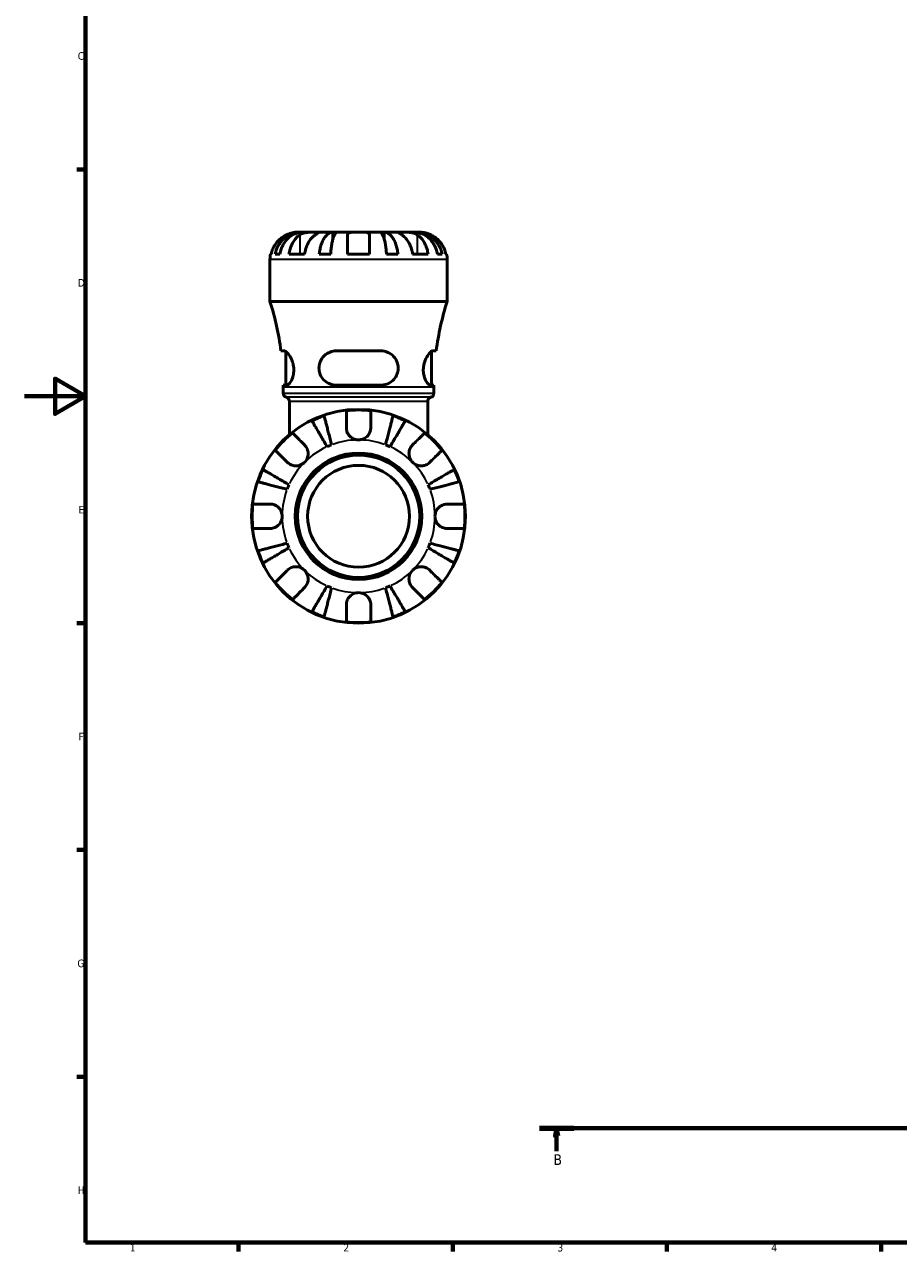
# Model space of a CAD drawing. Header units: millimetres. Extents: x 0 to 902, y 0 to 826.
# Tile 1 of 10: x 0 to 286, y 17 to 419. Entities that reach past the tile are written whole.
import ezdxf

# ---------------------------------------------------------------- set-up
doc = ezdxf.new("R2010")
doc.units = ezdxf.units.MM
doc.linetypes.add('CHAIN', pattern=[0.7087, 0.4724, -0.0591, 0.1181, -0.0591])
for name, color, linetype, lineweight in [('Border (ISO)', 7, 'Continuous', 70), ('Section Line (ISO)', 7, 'CHAIN', 70), ('Visible (ISO)', 7, 'Continuous', 50), ('Visible Narrow (ISO)', 7, 'Continuous', 35)]:
    doc.layers.add(name, color=color, linetype=linetype, lineweight=lineweight)
doc.styles.add('Label Text (ISO)', font='tahoma.ttf')
doc.styles.add('Note Text (ISO)', font='tahoma.ttf')

# ---------------------------------------------------------------- blocks, each defined once
blk = doc.blocks.new('Borders Default Border')
at = {"layer": 'Border (ISO)'}
for p, q in [((20, 371.25), (17.1, 371.25)), ((20, 222.75), (17.1, 222.75)), ((20, 148.5), (17.1, 148.5)), ((20, 74.25), (17.1, 74.25)), ((70.08, 20), (70.08, 17.1)), ((140.17, 20), (140.17, 17.1)), ((210.25, 20), (210.25, 17.1)), ((280.33, 20), (280.33, 17.1))]:
    blk.add_line(p, q, dxfattribs=at)
at = {"layer": 'Border (ISO)', "flags": 128}
for points in [[(20, 20), (20, 574), (821, 574), (821, 20), (20, 20)], [(0, 297), (20, 297), (10, 302.77), (10, 291.23), (20, 297)]]:
    blk.add_lwpolyline(points, dxfattribs=at)
at = {"layer": 'Border (ISO)', "color": 232, "true_color": 0xca0064, "char_height": 2.5, "attachment_point": 7, "style": 'Note Text (ISO)'}
for s, insert in [('C', (17.43, 407.08)), ('D', (17.43, 332.88)), ('E', (17.64, 258.63)), ('F', (17.7, 184.38)), ('G', (17.31, 110.08)), ('H', (17.44, 35.88)), ('1', (34.48, 17.1)), ('2', (104.37, 17.1)), ('3', (174.43, 17.05)), ('4', (244.42, 17.1))]:
    blk.add_mtext(s, dxfattribs=dict(at, insert=insert))
blk = doc.blocks.new('2dTransSection0')
at = {"layer": 'Section Line (ISO)', "linetype": 'CHAIN'}
blk.add_line((168.6, 57.4), (682.2, 57.4), dxfattribs=at)
at = {"layer": 'Section Line (ISO)', "linetype": 'Continuous', "lineweight": 140}
for p, q in [((168.6, 57.4), (179.75, 57.4)), ((671.05, 57.4), (682.2, 57.4))]:
    blk.add_line(p, q, dxfattribs=at)
at = {"layer": 'Section Line (ISO)', "linetype": 'Continuous'}
for p, q in [((174.17, 57.4), (173.67, 54.9)), ((174.17, 54.9), (174.17, 57.4)), ((174.67, 54.9), (174.17, 57.4)), ((676.63, 57.4), (676.13, 54.9)), ((676.63, 54.9), (676.63, 57.4)), ((677.13, 54.9), (676.63, 57.4)), ((173.67, 54.9), (174.67, 54.9)), ((174.17, 49.91), (174.17, 54.9)), ((676.13, 54.9), (677.13, 54.9)), ((676.63, 49.91), (676.63, 54.9))]:
    blk.add_line(p, q, dxfattribs=at)
at = {"layer": 'Section Line (ISO)', "linetype": 'Continuous', "flags": 128}
for points in [[(174.67, 54.9), (174.17, 57.4), (173.67, 54.9), (174.67, 54.9)], [(677.13, 54.9), (676.63, 57.4), (676.13, 54.9), (677.13, 54.9)]]:
    blk.add_lwpolyline(points, dxfattribs=at)
at = {"layer": 'Section Line (ISO)'}
for points in [[(174.67, 54.9), (174.17, 57.4), (173.67, 54.9), (174.67, 54.9)], [(677.13, 54.9), (676.63, 57.4), (676.13, 54.9), (677.13, 54.9)]]:
    blk.add_solid(points, dxfattribs=at)
at = {"layer": 'Section Line (ISO)', "char_height": 3.5, "attachment_point": 7, "style": 'Label Text (ISO)'}
for insert in [(173.1, 45.4), (675.56, 45.4)]:
    blk.add_mtext('B', dxfattribs=dict(at, insert=insert))

msp = doc.modelspace()

# ---------------------------------------------------------------- linework, layer by layer
at = {"layer": 'Visible (ISO)'}
for p, q in [((90.562, 350.719), (89.331, 350.719)), ((90.562, 350.719), (90.562, 350.691)), ((91.174, 350.719), (90.562, 350.719)), ((95.189, 350.719), (91.174, 350.719)), ((100.944, 350.719), (95.189, 350.719)), ((100.944, 350.719), (100.944, 348.531)), ((102.422, 350.719), (100.944, 350.719)), ((109.331, 350.719), (102.422, 350.719)), ((116.239, 350.719), (109.331, 350.719)), ((117.717, 350.719), (116.239, 350.719)), ((123.473, 350.719), (117.717, 350.719)), ((117.717, 350.719), (117.717, 348.531)), ((127.487, 350.719), (123.473, 350.719)), ((128.1, 350.719), (127.487, 350.719)), ((129.331, 350.719), (128.1, 350.719)), ((128.1, 350.719), (128.1, 350.691)), ((80.331, 328.039), (80.331, 341.719)), ((80.513, 343.519), (80.738, 343.519)), ((81.995, 343.519), (83.55, 343.519)), ((86.567, 343.519), (91.658, 343.519)), ((96.453, 343.519), (100.207, 343.519)), ((105.731, 343.519), (112.931, 343.519)), ((118.455, 343.519), (122.208, 343.519)), ((127.003, 343.519), (132.094, 343.519)), ((135.112, 343.519), (136.666, 343.519)), ((137.923, 343.519), (138.149, 343.519)), ((138.331, 328.039), (138.331, 341.719)), ((138.331, 328.039), (80.331, 328.039)), ((85.006, 311.839), (83.917, 311.839)), ((85.481, 300.639), (85.481, 311.672)), ((116.691, 311.839), (101.971, 311.839)), ((133.181, 300.639), (133.181, 311.672)), ((134.744, 311.839), (133.655, 311.839)), ((84.678, 300.639), (85.803, 300.639)), ((84.681, 298.011), (84.681, 299.959)), ((101.971, 300.639), (116.691, 300.639)), ((132.859, 300.639), (133.983, 300.639)), ((133.981, 298.011), (133.981, 299.959)), ((86.711, 284.427), (86.711, 295.319)), ((131.951, 284.427), (131.951, 295.319))]:
    msp.add_line(p, q, dxfattribs=at)
for radius in [35, 20.7, 20, 16.667]:
    msp.add_circle((109.331, 257.719), radius, dxfattribs=at)
for centre, radius, start, end in [((89.331, 341.719), 9, 168.46304, 180), ((129.331, 341.719), 9, 0, 11.53696), ((-8.125, 299.959), 92.806, 7.35458, 17.6119), ((226.786, 299.959), 92.806, 162.3881, 172.64542), ((-8.125, 299.959), 92.806, 0, 0.41982), ((86.081, 298.011), 1.4, 180, 254.03799), ((132.581, 298.011), 1.4, 285.96201, 0), ((226.786, 299.959), 92.806, 179.58018, 180), ((85.311, 295.319), 1.4, 0, 74.03799), ((133.351, 295.319), 1.4, 105.96201, 180), ((109.331, 257.719), 34.798, 108.92587, 116.07413), ((109.331, 257.719), 34.798, 83.3993, 96.6007), ((109.331, 257.719), 34.798, 63.92587, 71.07413), ((109.331, 257.719), 34.798, 128.3993, 141.6007), ((109.331, 257.719), 25, 110.66622, 114.33378), ((109.331, 257.719), 25, 65.66622, 69.33378), ((109.331, 257.719), 34.798, 38.3993, 51.6007), ((109.331, 257.719), 34.798, 153.92587, 161.07413), ((109.331, 257.719), 34.798, 18.92587, 26.07413), ((109.331, 257.719), 25, 155.66622, 159.33378), ((109.331, 257.719), 25, 20.66622, 24.33378), ((109.331, 257.719), 34.798, 173.3993, 186.6007), ((109.331, 257.719), 34.798, 353.3993, 6.6007), ((109.331, 257.719), 34.798, 198.92587, 206.07413), ((109.331, 257.719), 25, 200.66622, 204.33378), ((109.331, 257.719), 25, 335.66622, 339.33378), ((109.331, 257.719), 34.798, 333.92587, 341.07413), ((109.331, 257.719), 34.798, 218.3993, 231.6007), ((109.331, 257.719), 25, 245.66622, 249.33378), ((109.331, 257.719), 25, 290.66622, 294.33378), ((109.331, 257.719), 34.798, 308.3993, 321.6007), ((109.331, 257.719), 34.798, 243.92587, 251.07413), ((109.331, 257.719), 34.798, 288.92587, 296.07413), ((109.331, 257.719), 34.798, 263.3993, 276.6007)]:
    msp.add_arc(centre, radius, start, end, dxfattribs=at)
for points, knots in [([(85.731, 349.843), (85.343, 349.66), (84.95, 349.44), (84.068, 348.855), (83.596, 348.463), (82.805, 347.676), (82.414, 347.21), (81.738, 346.203), (81.454, 345.664), (81.034, 344.654), (80.856, 344.093), (80.738, 343.519)], [4.4278842, 4.4278842, 4.4278842, 4.4278842, 4.55124655, 4.55124655, 4.71913307, 4.71913307, 4.88586974, 4.88586974, 5.0526064, 5.0526064, 5.21400483, 5.21400483, 5.21400483, 5.21400483]), ([(81.995, 343.519), (82.109, 344.096), (82.282, 344.66), (82.688, 345.672), (82.962, 346.212), (83.614, 347.218), (83.993, 347.686), (84.754, 348.472), (85.209, 348.862), (86.186, 349.536), (86.71, 349.819), (87.708, 350.245), (88.274, 350.427), (89.431, 350.664), (90.021, 350.719), (90.562, 350.719)], [0.1707455, 0.1707455, 0.1707455, 0.1707455, 0.332894, 0.332894, 0.4995417, 0.4995417, 0.6661895, 0.6661895, 0.8331849, 0.8331849, 1.0001802, 1.0001802, 1.1677267, 1.1677267, 1.3352731, 1.3352731, 1.3352731, 1.3352731]), ([(91.174, 350.719), (90.693, 350.719), (90.167, 350.664), (89.138, 350.427), (88.634, 350.245), (87.746, 349.819), (87.28, 349.536), (86.41, 348.862), (86.006, 348.472), (85.328, 347.686), (84.991, 347.218), (84.411, 346.212), (84.167, 345.672), (83.805, 344.66), (83.652, 344.096), (83.55, 343.519)], [4.0119853, 4.0119853, 4.0119853, 4.0119853, 4.1795318, 4.1795318, 4.3470783, 4.3470783, 4.5140736, 4.5140736, 4.6810689, 4.6810689, 4.8477167, 4.8477167, 5.0143645, 5.0143645, 5.176513, 5.176513, 5.176513, 5.176513]), ([(89.331, 350.719), (89.331, 350.719), (89.298, 350.719), (89.163, 350.717), (89.056, 350.714), (88.698, 350.692), (88.405, 350.664), (87.81, 350.557), (87.543, 350.497), (87.05, 350.358), (86.835, 350.289), (86.391, 350.13), (86.166, 350.039), (85.871, 349.908), (85.801, 349.876), (85.731, 349.843)], [-2.49913258, -2.49913258, -2.49913258, -2.49913258, -2.41505436, -2.41505436, -2.32384732, -2.32384732, -2.1841143, -2.1841143, -2.08674766, -2.08674766, -2.01440674, -2.01440674, -1.93994266, -1.93994266, -1.91637503, -1.91637503, -1.91637503, -1.91637503]), ([(86.567, 343.519), (86.651, 344.093), (86.776, 344.654), (87.073, 345.664), (87.274, 346.203), (87.752, 347.21), (88.029, 347.676), (88.588, 348.463), (88.922, 348.855), (89.546, 349.44), (89.823, 349.66), (90.097, 349.843)], [0.17075309, 0.17075309, 0.17075309, 0.17075309, 0.33215152, 0.33215152, 0.49888818, 0.49888818, 0.66562485, 0.66562485, 0.83351137, 0.83351137, 0.95687373, 0.95687373, 0.95687373, 0.95687373]), ([(90.097, 349.843), (90.186, 349.902), (90.28, 349.958), (90.558, 350.109), (90.752, 350.196), (91.179, 350.352), (91.411, 350.42), (91.991, 350.553), (92.344, 350.607), (93.15, 350.689), (93.595, 350.706), (94.452, 350.721), (94.852, 350.719), (95.189, 350.719)], [-0.58004807, -0.58004807, -0.58004807, -0.58004807, -0.5384523, -0.5384523, -0.46383793, -0.46383793, -0.3862639, -0.3862639, -0.27840269, -0.27840269, -0.14277912, -0.14277912, 0, 0, 0, 0]), ([(95.189, 349.843), (94.914, 349.66), (94.637, 349.44), (94.013, 348.855), (93.679, 348.463), (93.12, 347.676), (92.843, 347.21), (92.365, 346.203), (92.165, 345.664), (91.868, 344.654), (91.742, 344.093), (91.658, 343.519)], [4.42788405, 4.42788405, 4.42788405, 4.42788405, 4.5512464, 4.5512464, 4.71913293, 4.71913293, 4.88586959, 4.88586959, 5.05260626, 5.05260626, 5.21400469, 5.21400469, 5.21400469, 5.21400469]), ([(95.189, 350.719), (95.372, 350.719), (95.535, 350.719), (95.824, 350.717), (95.946, 350.716), (96.167, 350.7), (96.236, 350.682), (96.248, 350.606), (96.198, 350.551), (96.027, 350.413), (95.932, 350.346), (95.705, 350.188), (95.574, 350.1), (95.352, 349.952), (95.272, 349.898), (95.189, 349.843)], [0, 0, 0, 0, 0.07774953, 0.07774953, 0.16081914, 0.16081914, 0.27783798, 0.27783798, 0.3882896, 0.3882896, 0.46542959, 0.46542959, 0.54035429, 0.54035429, 0.57953204, 0.57953204, 0.57953204, 0.57953204]), ([(96.453, 343.519), (96.513, 344.096), (96.603, 344.66), (96.816, 345.672), (96.96, 346.212), (97.302, 347.218), (97.5, 347.686), (97.9, 348.472), (98.138, 348.862), (98.65, 349.536), (98.925, 349.819), (99.448, 350.245), (99.745, 350.427), (100.351, 350.664), (100.661, 350.719), (100.944, 350.719)], [0.1707455, 0.1707455, 0.1707455, 0.1707455, 0.332894, 0.332894, 0.4995417, 0.4995417, 0.6661895, 0.6661895, 0.8331849, 0.8331849, 1.0001802, 1.0001802, 1.1677267, 1.1677267, 1.3352731, 1.3352731, 1.3352731, 1.3352731]), ([(102.422, 350.719), (102.282, 350.719), (102.13, 350.664), (101.831, 350.427), (101.684, 350.245), (101.426, 349.819), (101.291, 349.536), (101.038, 348.862), (100.92, 348.472), (100.723, 347.686), (100.626, 347.218), (100.457, 346.212), (100.386, 345.672), (100.281, 344.66), (100.236, 344.096), (100.207, 343.519)], [4.0119856, 4.0119856, 4.0119856, 4.0119856, 4.1795321, 4.1795321, 4.3470786, 4.3470786, 4.5140739, 4.5140739, 4.6810692, 4.6810692, 4.847717, 4.847717, 5.0143648, 5.0143648, 5.1765133, 5.1765133, 5.1765133, 5.1765133]), ([(105.731, 349.843), (105.731, 349.91), (105.739, 349.974), (105.783, 350.124), (105.828, 350.205), (105.966, 350.353), (106.061, 350.419), (106.352, 350.553), (106.57, 350.607), (107.152, 350.689), (107.53, 350.706), (108.385, 350.721), (108.855, 350.719), (109.331, 350.719)], [-0.57647647, -0.57647647, -0.57647647, -0.57647647, -0.52968676, -0.52968676, -0.46054026, -0.46054026, -0.38562403, -0.38562403, -0.27730827, -0.27730827, -0.14258086, -0.14258086, 0, 0, 0, 0]), ([(105.731, 343.519), (105.731, 344.093), (105.731, 344.654), (105.731, 345.664), (105.731, 346.203), (105.731, 347.21), (105.731, 347.676), (105.731, 348.463), (105.731, 348.855), (105.731, 349.44), (105.731, 349.66), (105.731, 349.843)], [0.17075309, 0.17075309, 0.17075309, 0.17075309, 0.33215152, 0.33215152, 0.49888818, 0.49888818, 0.66562485, 0.66562485, 0.83351137, 0.83351137, 0.95687373, 0.95687373, 0.95687373, 0.95687373]), ([(109.331, 350.719), (109.611, 350.719), (109.89, 350.719), (110.459, 350.717), (110.744, 350.714), (111.422, 350.692), (111.784, 350.664), (112.287, 350.557), (112.457, 350.497), (112.688, 350.358), (112.765, 350.289), (112.877, 350.13), (112.911, 350.039), (112.929, 349.908), (112.931, 349.876), (112.931, 349.843)], [-2.49913258, -2.49913258, -2.49913258, -2.49913258, -2.41505436, -2.41505436, -2.32384732, -2.32384732, -2.1841143, -2.1841143, -2.08674766, -2.08674766, -2.01440674, -2.01440674, -1.93994266, -1.93994266, -1.91637503, -1.91637503, -1.91637503, -1.91637503]), ([(112.931, 349.843), (112.931, 349.66), (112.931, 349.44), (112.931, 348.855), (112.931, 348.463), (112.931, 347.676), (112.931, 347.21), (112.931, 346.203), (112.931, 345.664), (112.931, 344.654), (112.931, 344.093), (112.931, 343.519)], [4.42788748, 4.42788748, 4.42788748, 4.42788748, 4.55124983, 4.55124983, 4.71913636, 4.71913636, 4.88587302, 4.88587302, 5.05260969, 5.05260969, 5.21400811, 5.21400811, 5.21400811, 5.21400811]), ([(118.455, 343.519), (118.425, 344.096), (118.381, 344.66), (118.275, 345.672), (118.205, 346.212), (118.036, 347.218), (117.938, 347.686), (117.741, 348.472), (117.624, 348.862), (117.371, 349.536), (117.235, 349.819), (116.977, 350.245), (116.831, 350.427), (116.532, 350.664), (116.379, 350.719), (116.239, 350.719)], [0.1707455, 0.1707455, 0.1707455, 0.1707455, 0.332894, 0.332894, 0.4995417, 0.4995417, 0.6661895, 0.6661895, 0.8331849, 0.8331849, 1.0001802, 1.0001802, 1.1677267, 1.1677267, 1.3352731, 1.3352731, 1.3352731, 1.3352731]), ([(117.717, 350.719), (118.001, 350.719), (118.31, 350.664), (118.917, 350.427), (119.214, 350.245), (119.737, 349.819), (120.011, 349.536), (120.524, 348.862), (120.762, 348.472), (121.161, 347.686), (121.359, 347.218), (121.701, 346.212), (121.845, 345.672), (122.058, 344.66), (122.148, 344.096), (122.208, 343.519)], [4.0119853, 4.0119853, 4.0119853, 4.0119853, 4.1795318, 4.1795318, 4.3470783, 4.3470783, 4.5140736, 4.5140736, 4.6810689, 4.6810689, 4.8477167, 4.8477167, 5.0143645, 5.0143645, 5.176513, 5.176513, 5.176513, 5.176513]), ([(123.473, 349.843), (123.384, 349.902), (123.299, 349.958), (123.075, 350.109), (122.946, 350.196), (122.72, 350.352), (122.626, 350.42), (122.461, 350.553), (122.413, 350.607), (122.426, 350.689), (122.517, 350.706), (122.87, 350.721), (123.136, 350.719), (123.473, 350.719)], [-0.58004807, -0.58004807, -0.58004807, -0.58004807, -0.5384523, -0.5384523, -0.46383793, -0.46383793, -0.3862639, -0.3862639, -0.27840269, -0.27840269, -0.14277912, -0.14277912, 0, 0, 0, 0]), ([(123.473, 350.719), (123.656, 350.719), (123.859, 350.719), (124.31, 350.717), (124.559, 350.716), (125.188, 350.7), (125.573, 350.682), (126.327, 350.606), (126.688, 350.551), (127.273, 350.413), (127.502, 350.346), (127.927, 350.188), (128.121, 350.1), (128.392, 349.952), (128.481, 349.898), (128.564, 349.843)], [0, 0, 0, 0, 0.07774953, 0.07774953, 0.16081914, 0.16081914, 0.27783798, 0.27783798, 0.3882896, 0.3882896, 0.46542959, 0.46542959, 0.54035429, 0.54035429, 0.57953204, 0.57953204, 0.57953204, 0.57953204]), ([(127.003, 343.519), (126.919, 344.093), (126.794, 344.654), (126.497, 345.664), (126.296, 346.203), (125.818, 347.21), (125.541, 347.676), (124.982, 348.463), (124.648, 348.855), (124.025, 349.44), (123.747, 349.66), (123.473, 349.843)], [0.17075309, 0.17075309, 0.17075309, 0.17075309, 0.33215152, 0.33215152, 0.49888818, 0.49888818, 0.66562485, 0.66562485, 0.83351137, 0.83351137, 0.95687373, 0.95687373, 0.95687373, 0.95687373]), ([(135.112, 343.519), (135.01, 344.096), (134.857, 344.66), (134.495, 345.672), (134.251, 346.212), (133.67, 347.218), (133.334, 347.686), (132.656, 348.472), (132.252, 348.862), (131.381, 349.536), (130.915, 349.819), (130.027, 350.245), (129.524, 350.427), (128.494, 350.664), (127.969, 350.719), (127.487, 350.719)], [0.1707455, 0.1707455, 0.1707455, 0.1707455, 0.332894, 0.332894, 0.4995417, 0.4995417, 0.6661895, 0.6661895, 0.8331849, 0.8331849, 1.0001802, 1.0001802, 1.1677267, 1.1677267, 1.3352731, 1.3352731, 1.3352731, 1.3352731]), ([(128.1, 350.719), (128.64, 350.719), (129.231, 350.664), (130.388, 350.427), (130.954, 350.245), (131.951, 349.819), (132.475, 349.536), (133.453, 348.862), (133.907, 348.472), (134.669, 347.686), (135.047, 347.218), (135.699, 346.212), (135.973, 345.672), (136.38, 344.66), (136.552, 344.096), (136.666, 343.519)], [4.0119853, 4.0119853, 4.0119853, 4.0119853, 4.1795318, 4.1795318, 4.3470783, 4.3470783, 4.5140736, 4.5140736, 4.6810689, 4.6810689, 4.8477167, 4.8477167, 5.0143645, 5.0143645, 5.176513, 5.176513, 5.176513, 5.176513]), ([(128.564, 349.843), (128.838, 349.66), (129.116, 349.44), (129.739, 348.855), (130.073, 348.463), (130.632, 347.676), (130.909, 347.21), (131.387, 346.203), (131.588, 345.664), (131.885, 344.654), (132.011, 344.093), (132.094, 343.519)], [4.42788405, 4.42788405, 4.42788405, 4.42788405, 4.5512464, 4.5512464, 4.71913293, 4.71913293, 4.88586959, 4.88586959, 5.05260626, 5.05260626, 5.21400469, 5.21400469, 5.21400469, 5.21400469]), ([(132.931, 349.843), (132.662, 349.969), (132.389, 350.084), (131.81, 350.298), (131.511, 350.391), (130.916, 350.545), (130.63, 350.601), (130.05, 350.687), (129.788, 350.705), (129.425, 350.721), (129.331, 350.719), (129.331, 350.719)], [-0.58010577, -0.58010577, -0.58010577, -0.58010577, -0.49097123, -0.49097123, -0.39110552, -0.39110552, -0.28318425, -0.28318425, -0.14288781, -0.14288781, 0, 0, 0, 0]), ([(137.923, 343.519), (137.805, 344.093), (137.627, 344.654), (137.207, 345.664), (136.923, 346.203), (136.248, 347.21), (135.856, 347.676), (135.065, 348.463), (134.593, 348.855), (133.711, 349.44), (133.318, 349.66), (132.931, 349.843)], [0.17075309, 0.17075309, 0.17075309, 0.17075309, 0.33215152, 0.33215152, 0.49888818, 0.49888818, 0.66562485, 0.66562485, 0.83351137, 0.83351137, 0.95687373, 0.95687373, 0.95687373, 0.95687373]), ([(85.006, 311.839), (85.059, 311.839), (85.115, 311.83), (85.379, 311.758), (85.615, 311.604), (86.202, 311.055), (86.565, 310.596), (87.227, 309.479), (87.528, 308.829), (87.926, 307.542), (88.049, 306.945), (88.156, 305.765), (88.148, 305.204), (88.013, 304.039), (87.87, 303.464), (87.471, 302.359), (87.203, 301.861), (86.64, 301.082), (86.345, 300.814), (85.982, 300.66), (85.89, 300.639), (85.803, 300.639)], [-1.9960805, -1.9960805, -1.9960805, -1.9960805, -1.9410041, -1.9410041, -1.7489417, -1.7489417, -1.4942391, -1.4942391, -1.252366, -1.252366, -1.0663668, -1.0663668, -0.8955685, -0.8955685, -0.6987388, -0.6987388, -0.4679338, -0.4679338, -0.2243592, -0.2243592, -0.1363223, -0.1363223, -0.1363223, -0.1363223]), ([(101.971, 300.639), (101.815, 300.639), (101.661, 300.645), (100.865, 300.711), (100.243, 300.874), (99.007, 301.433), (98.409, 301.856), (97.442, 302.876), (97.062, 303.454), (96.576, 304.63), (96.439, 305.192), (96.341, 306.354), (96.385, 306.932), (96.666, 308.162), (96.939, 308.784), (97.749, 310.005), (98.331, 310.568), (99.62, 311.373), (100.312, 311.639), (101.351, 311.813), (101.66, 311.839), (101.971, 311.839)], [-1.9754142, -1.9754142, -1.9754142, -1.9754142, -1.9265146, -1.9265146, -1.7230417, -1.7230417, -1.4910672, -1.4910672, -1.2773098, -1.2773098, -1.1024101, -1.1024101, -0.9263111, -0.9263111, -0.7134321, -0.7134321, -0.4521735, -0.4521735, -0.2142092, -0.2142092, -0.1162462, -0.1162462, -0.1162462, -0.1162462]), ([(116.691, 311.839), (116.866, 311.839), (117.04, 311.83), (117.818, 311.758), (118.399, 311.604), (119.653, 311.055), (120.293, 310.596), (121.317, 309.479), (121.715, 308.829), (122.169, 307.542), (122.28, 306.945), (122.299, 305.765), (122.223, 305.204), (121.882, 304.039), (121.595, 303.464), (120.796, 302.359), (120.257, 301.861), (119.003, 301.082), (118.28, 300.814), (117.247, 300.66), (116.97, 300.639), (116.691, 300.639)], [-1.9960805, -1.9960805, -1.9960805, -1.9960805, -1.9410041, -1.9410041, -1.7489417, -1.7489417, -1.4942391, -1.4942391, -1.252366, -1.252366, -1.0663668, -1.0663668, -0.8955685, -0.8955685, -0.6987388, -0.6987388, -0.4679338, -0.4679338, -0.2243592, -0.2243592, -0.1363223, -0.1363223, -0.1363223, -0.1363223]), ([(132.859, 300.639), (132.81, 300.639), (132.76, 300.645), (132.494, 300.711), (132.257, 300.874), (131.738, 301.433), (131.456, 301.856), (130.981, 302.876), (130.786, 303.454), (130.561, 304.63), (130.512, 305.192), (130.538, 306.354), (130.614, 306.932), (130.899, 308.162), (131.127, 308.784), (131.71, 310.005), (132.08, 310.568), (132.761, 311.373), (133.076, 311.639), (133.458, 311.813), (133.561, 311.839), (133.655, 311.839)], [-1.9754142, -1.9754142, -1.9754142, -1.9754142, -1.9265146, -1.9265146, -1.7230417, -1.7230417, -1.4910672, -1.4910672, -1.2773098, -1.2773098, -1.1024101, -1.1024101, -0.9263111, -0.9263111, -0.7134321, -0.7134321, -0.4521735, -0.4521735, -0.2142092, -0.2142092, -0.1162462, -0.1162462, -0.1162462, -0.1162462]), ([(98.044, 290.635), (98.077, 290.508), (98.127, 290.317), (98.243, 289.865), (98.322, 289.561), (98.51, 288.836), (98.618, 288.415), (98.837, 287.568), (98.968, 287.063), (99.249, 285.976), (99.4, 285.394), (99.687, 284.285), (99.849, 283.655), (100.182, 282.368), (100.352, 281.711), (100.508, 281.11)], [0.1897184, 0.1897184, 0.1897184, 0.1897184, 0.3698032, 0.3698032, 0.5549844, 0.5549844, 0.7401655, 0.7401655, 0.9258164, 0.9258164, 1.1114673, 1.1114673, 1.2978252, 1.2978252, 1.484183, 1.484183, 1.484183, 1.484183]), ([(105.331, 286.719), (105.331, 287.157), (105.331, 287.602), (105.331, 288.588), (105.331, 289.112), (105.331, 289.99), (105.331, 290.425), (105.331, 291.175), (105.331, 291.491), (105.331, 291.957), (105.331, 292.155), (105.331, 292.286)], [4.90264375, 4.90264375, 4.90264375, 4.90264375, 5.04224508, 5.04224508, 5.22854914, 5.22854914, 5.41380406, 5.41380406, 5.59905898, 5.59905898, 5.77859995, 5.77859995, 5.77859995, 5.77859995]), ([(113.331, 292.286), (113.331, 292.155), (113.331, 291.957), (113.331, 291.491), (113.331, 291.175), (113.331, 290.425), (113.331, 289.99), (113.331, 289.112), (113.331, 288.588), (113.331, 287.602), (113.331, 287.157), (113.331, 286.719)], [0.18972425, 0.18972425, 0.18972425, 0.18972425, 0.36926522, 0.36926522, 0.55452014, 0.55452014, 0.73977506, 0.73977506, 0.92607912, 0.92607912, 1.06568045, 1.06568045, 1.06568045, 1.06568045]), ([(118.154, 281.11), (118.309, 281.711), (118.479, 282.368), (118.812, 283.655), (118.975, 284.285), (119.262, 285.394), (119.412, 285.976), (119.693, 287.063), (119.824, 287.568), (120.043, 288.415), (120.152, 288.836), (120.339, 289.561), (120.418, 289.865), (120.535, 290.317), (120.584, 290.508), (120.617, 290.635)], [4.4593823, 4.4593823, 4.4593823, 4.4593823, 4.6457401, 4.6457401, 4.832098, 4.832098, 5.0177489, 5.0177489, 5.2033998, 5.2033998, 5.388581, 5.388581, 5.5737621, 5.5737621, 5.753847, 5.753847, 5.753847, 5.753847]), ([(99.029, 280.498), (98.714, 281.033), (98.37, 281.618), (97.695, 282.763), (97.365, 283.323), (96.784, 284.31), (96.478, 284.829), (95.908, 285.796), (95.644, 286.246), (95.2, 286.999), (94.979, 287.373), (94.599, 288.019), (94.44, 288.29), (94.203, 288.692), (94.102, 288.862), (94.036, 288.975)], [4.4593823, 4.4593823, 4.4593823, 4.4593823, 4.6457401, 4.6457401, 4.832098, 4.832098, 5.0177489, 5.0177489, 5.2033998, 5.2033998, 5.388581, 5.388581, 5.5737621, 5.5737621, 5.753847, 5.753847, 5.753847, 5.753847]), ([(109.331, 282.719), (108.955, 282.719), (108.581, 282.772), (107.811, 282.994), (107.424, 283.177), (106.735, 283.648), (106.436, 283.928), (105.967, 284.525), (105.789, 284.828), (105.567, 285.346), (105.499, 285.55), (105.402, 285.943), (105.37, 286.131), (105.337, 286.453), (105.331, 286.586), (105.331, 286.719)], [0, 0, 0, 0, 0.11274969, 0.11274969, 0.24046199, 0.24046199, 0.3630761, 0.3630761, 0.46982648, 0.46982648, 0.53680834, 0.53680834, 0.59738122, 0.59738122, 0.64072731, 0.64072731, 0.64072731, 0.64072731]), ([(113.331, 286.719), (113.331, 286.52), (113.316, 286.319), (113.257, 285.93), (113.215, 285.743), (113.089, 285.327), (112.998, 285.102), (112.685, 284.497), (112.423, 284.142), (111.747, 283.493), (111.329, 283.218), (110.383, 282.824), (109.86, 282.719), (109.331, 282.719)], [-0.64798358, -0.64798358, -0.64798358, -0.64798358, -0.58129223, -0.58129223, -0.51957432, -0.51957432, -0.44316993, -0.44316993, -0.3085364, -0.3085364, -0.15881239, -0.15881239, 0, 0, 0, 0]), ([(124.626, 288.975), (124.559, 288.862), (124.459, 288.692), (124.222, 288.29), (124.062, 288.019), (123.682, 287.373), (123.462, 286.999), (123.018, 286.246), (122.753, 285.796), (122.183, 284.829), (121.878, 284.31), (121.296, 283.323), (120.966, 282.763), (120.292, 281.618), (119.947, 281.033), (119.632, 280.498)], [0.1897184, 0.1897184, 0.1897184, 0.1897184, 0.3698032, 0.3698032, 0.5549844, 0.5549844, 0.7401655, 0.7401655, 0.9258164, 0.9258164, 1.1114673, 1.1114673, 1.2978252, 1.2978252, 1.484183, 1.484183, 1.484183, 1.484183]), ([(87.716, 284.99), (87.809, 284.897), (87.949, 284.757), (88.279, 284.427), (88.502, 284.204), (89.032, 283.674), (89.34, 283.366), (89.961, 282.746), (90.331, 282.375), (91.029, 281.678), (91.343, 281.363), (91.653, 281.053)], [0.18972425, 0.18972425, 0.18972425, 0.18972425, 0.36926522, 0.36926522, 0.55452014, 0.55452014, 0.73977506, 0.73977506, 0.92607912, 0.92607912, 1.06568045, 1.06568045, 1.06568045, 1.06568045]), ([(127.008, 281.053), (127.318, 281.363), (127.633, 281.678), (128.33, 282.375), (128.701, 282.746), (129.321, 283.366), (129.629, 283.674), (130.16, 284.204), (130.383, 284.427), (130.713, 284.757), (130.852, 284.897), (130.945, 284.99)], [4.90264375, 4.90264375, 4.90264375, 4.90264375, 5.04224508, 5.04224508, 5.22854914, 5.22854914, 5.41380406, 5.41380406, 5.59905898, 5.59905898, 5.77859995, 5.77859995, 5.77859995, 5.77859995]), ([(85.996, 275.396), (85.686, 275.706), (85.372, 276.021), (84.674, 276.718), (84.304, 277.089), (83.683, 277.709), (83.376, 278.017), (82.845, 278.548), (82.622, 278.771), (82.292, 279.101), (82.152, 279.24), (82.06, 279.333)], [4.90264375, 4.90264375, 4.90264375, 4.90264375, 5.04224508, 5.04224508, 5.22854914, 5.22854914, 5.41380406, 5.41380406, 5.59905898, 5.59905898, 5.77859995, 5.77859995, 5.77859995, 5.77859995]), ([(91.653, 281.053), (91.741, 280.965), (91.826, 280.872), (92.069, 280.578), (92.215, 280.364), (92.472, 279.889), (92.58, 279.63), (92.774, 278.975), (92.83, 278.574), (92.817, 277.666), (92.715, 277.169), (92.323, 276.215), (92.027, 275.77), (91.653, 275.396)], [-0.64434498, -0.64434498, -0.64434498, -0.64434498, -0.60308586, -0.60308586, -0.52007987, -0.52007987, -0.43273909, -0.43273909, -0.31000661, -0.31000661, -0.15868997, -0.15868997, 0, 0, 0, 0]), ([(127.008, 275.396), (126.799, 275.606), (126.613, 275.838), (126.286, 276.356), (126.15, 276.642), (125.909, 277.353), (125.838, 277.783), (125.836, 278.625), (125.898, 279.028), (126.1, 279.68), (126.21, 279.934), (126.472, 280.404), (126.621, 280.618), (126.858, 280.897), (126.932, 280.977), (127.008, 281.053)], [0, 0, 0, 0, 0.08884908, 0.08884908, 0.18379648, 0.18379648, 0.31419699, 0.31419699, 0.43784665, 0.43784665, 0.52411276, 0.52411276, 0.60765264, 0.60765264, 0.6434969, 0.6434969, 0.6434969, 0.6434969]), ([(136.602, 279.333), (136.509, 279.24), (136.369, 279.101), (136.039, 278.771), (135.816, 278.548), (135.286, 278.017), (134.978, 277.709), (134.358, 277.089), (133.987, 276.718), (133.29, 276.021), (132.975, 275.706), (132.665, 275.396)], [0.18972425, 0.18972425, 0.18972425, 0.18972425, 0.36926522, 0.36926522, 0.55452014, 0.55452014, 0.73977506, 0.73977506, 0.92607912, 0.92607912, 1.06568045, 1.06568045, 1.06568045, 1.06568045]), ([(91.653, 275.396), (91.444, 275.187), (91.212, 275.001), (90.694, 274.674), (90.407, 274.538), (89.696, 274.297), (89.266, 274.226), (88.424, 274.224), (88.021, 274.286), (87.37, 274.488), (87.115, 274.598), (86.646, 274.86), (86.432, 275.009), (86.153, 275.246), (86.073, 275.32), (85.996, 275.396)], [0, 0, 0, 0, 0.08884908, 0.08884908, 0.18379648, 0.18379648, 0.31419699, 0.31419699, 0.43784665, 0.43784665, 0.52411276, 0.52411276, 0.60765264, 0.60765264, 0.6434969, 0.6434969, 0.6434969, 0.6434969]), ([(132.665, 275.396), (132.577, 275.308), (132.484, 275.224), (132.19, 274.98), (131.976, 274.835), (131.501, 274.577), (131.242, 274.469), (130.587, 274.275), (130.186, 274.219), (129.278, 274.232), (128.781, 274.334), (127.827, 274.726), (127.382, 275.022), (127.008, 275.396)], [-0.64434498, -0.64434498, -0.64434498, -0.64434498, -0.60308586, -0.60308586, -0.52007987, -0.52007987, -0.43273909, -0.43273909, -0.31000661, -0.31000661, -0.15868997, -0.15868997, 0, 0, 0, 0]), ([(78.074, 273.014), (78.187, 272.947), (78.358, 272.847), (78.76, 272.61), (79.031, 272.45), (79.676, 272.07), (80.05, 271.85), (80.804, 271.406), (81.253, 271.141), (82.221, 270.571), (82.739, 270.266), (83.726, 269.684), (84.287, 269.354), (85.432, 268.68), (86.016, 268.335), (86.552, 268.02)], [0.1897184, 0.1897184, 0.1897184, 0.1897184, 0.3698032, 0.3698032, 0.5549844, 0.5549844, 0.7401655, 0.7401655, 0.9258164, 0.9258164, 1.1114673, 1.1114673, 1.2978252, 1.2978252, 1.484183, 1.484183, 1.484183, 1.484183]), ([(132.11, 268.02), (132.645, 268.335), (133.23, 268.68), (134.375, 269.354), (134.935, 269.684), (135.922, 270.266), (136.441, 270.571), (137.408, 271.141), (137.858, 271.406), (138.611, 271.85), (138.985, 272.07), (139.631, 272.45), (139.902, 272.61), (140.304, 272.847), (140.474, 272.947), (140.587, 273.014)], [4.4593823, 4.4593823, 4.4593823, 4.4593823, 4.6457401, 4.6457401, 4.832098, 4.832098, 5.0177489, 5.0177489, 5.2033998, 5.2033998, 5.388581, 5.388581, 5.5737621, 5.5737621, 5.753847, 5.753847, 5.753847, 5.753847]), ([(85.939, 266.542), (85.338, 266.697), (84.681, 266.867), (83.395, 267.2), (82.765, 267.363), (81.655, 267.65), (81.073, 267.8), (79.986, 268.081), (79.481, 268.212), (78.634, 268.431), (78.214, 268.54), (77.489, 268.727), (77.184, 268.806), (76.732, 268.923), (76.541, 268.972), (76.414, 269.005)], [4.4593823, 4.4593823, 4.4593823, 4.4593823, 4.6457401, 4.6457401, 4.832098, 4.832098, 5.0177489, 5.0177489, 5.2033998, 5.2033998, 5.388581, 5.388581, 5.5737621, 5.5737621, 5.753847, 5.753847, 5.753847, 5.753847]), ([(142.247, 269.005), (142.12, 268.972), (141.929, 268.923), (141.477, 268.806), (141.173, 268.727), (140.448, 268.54), (140.027, 268.431), (139.18, 268.212), (138.675, 268.081), (137.588, 267.8), (137.006, 267.65), (135.897, 267.363), (135.267, 267.2), (133.98, 266.867), (133.323, 266.697), (132.722, 266.542)], [0.1897184, 0.1897184, 0.1897184, 0.1897184, 0.3698032, 0.3698032, 0.5549844, 0.5549844, 0.7401655, 0.7401655, 0.9258164, 0.9258164, 1.1114673, 1.1114673, 1.2978252, 1.2978252, 1.484183, 1.484183, 1.484183, 1.484183]), ([(74.763, 261.719), (74.895, 261.719), (75.092, 261.719), (75.559, 261.719), (75.874, 261.719), (76.625, 261.719), (77.06, 261.719), (77.937, 261.719), (78.461, 261.719), (79.448, 261.719), (79.892, 261.719), (80.331, 261.719)], [0.18972425, 0.18972425, 0.18972425, 0.18972425, 0.36926522, 0.36926522, 0.55452014, 0.55452014, 0.73977506, 0.73977506, 0.92607912, 0.92607912, 1.06568045, 1.06568045, 1.06568045, 1.06568045]), ([(80.331, 261.719), (80.477, 261.719), (80.625, 261.711), (81.011, 261.668), (81.248, 261.62), (81.739, 261.472), (81.99, 261.369), (82.588, 261.046), (82.916, 260.798), (83.551, 260.143), (83.83, 259.721), (84.226, 258.77), (84.331, 258.247), (84.331, 257.719)], [-0.64008532, -0.64008532, -0.64008532, -0.64008532, -0.59222185, -0.59222185, -0.51595037, -0.51595037, -0.43235608, -0.43235608, -0.30863031, -0.30863031, -0.15844955, -0.15844955, 0, 0, 0, 0]), ([(134.331, 257.719), (134.331, 258.056), (134.373, 258.393), (134.551, 259.078), (134.693, 259.422), (135.14, 260.187), (135.485, 260.575), (136.16, 261.096), (136.453, 261.266), (136.992, 261.496), (137.229, 261.572), (137.716, 261.679), (137.964, 261.709), (138.249, 261.718), (138.29, 261.719), (138.331, 261.719)], [-2.77804136, -2.77804136, -2.77804136, -2.77804136, -2.67672151, -2.67672151, -2.56558131, -2.56558131, -2.40960112, -2.40960112, -2.30519389, -2.30519389, -2.22617552, -2.22617552, -2.14450488, -2.14450488, -2.1308178, -2.1308178, -2.1308178, -2.1308178]), ([(138.331, 261.719), (138.769, 261.719), (139.214, 261.719), (140.2, 261.719), (140.724, 261.719), (141.602, 261.719), (142.037, 261.719), (142.787, 261.719), (143.103, 261.719), (143.569, 261.719), (143.767, 261.719), (143.898, 261.719)], [4.90264375, 4.90264375, 4.90264375, 4.90264375, 5.04224508, 5.04224508, 5.22854914, 5.22854914, 5.41380406, 5.41380406, 5.59905898, 5.59905898, 5.77859995, 5.77859995, 5.77859995, 5.77859995]), ([(84.331, 257.719), (84.331, 257.381), (84.288, 257.045), (84.111, 256.359), (83.969, 256.016), (83.521, 255.251), (83.177, 254.862), (82.501, 254.341), (82.208, 254.171), (81.669, 253.941), (81.432, 253.865), (80.945, 253.758), (80.698, 253.728), (80.412, 253.719), (80.371, 253.719), (80.331, 253.719)], [-2.77804136, -2.77804136, -2.77804136, -2.77804136, -2.67672151, -2.67672151, -2.56558131, -2.56558131, -2.40960112, -2.40960112, -2.30519389, -2.30519389, -2.22617552, -2.22617552, -2.14450488, -2.14450488, -2.1308178, -2.1308178, -2.1308178, -2.1308178]), ([(138.331, 253.719), (138.184, 253.719), (138.036, 253.727), (137.651, 253.77), (137.414, 253.818), (136.923, 253.965), (136.672, 254.069), (136.073, 254.392), (135.745, 254.639), (135.11, 255.294), (134.832, 255.716), (134.435, 256.667), (134.331, 257.191), (134.331, 257.719)], [-0.64008532, -0.64008532, -0.64008532, -0.64008532, -0.59222185, -0.59222185, -0.51595037, -0.51595037, -0.43235608, -0.43235608, -0.30863031, -0.30863031, -0.15844955, -0.15844955, 0, 0, 0, 0]), ([(80.331, 253.719), (79.892, 253.719), (79.448, 253.719), (78.461, 253.719), (77.937, 253.719), (77.06, 253.719), (76.625, 253.719), (75.874, 253.719), (75.559, 253.719), (75.092, 253.719), (74.895, 253.719), (74.763, 253.719)], [4.90264375, 4.90264375, 4.90264375, 4.90264375, 5.04224508, 5.04224508, 5.22854914, 5.22854914, 5.41380406, 5.41380406, 5.59905898, 5.59905898, 5.77859995, 5.77859995, 5.77859995, 5.77859995]), ([(143.898, 253.719), (143.767, 253.719), (143.569, 253.719), (143.103, 253.719), (142.787, 253.719), (142.037, 253.719), (141.602, 253.719), (140.724, 253.719), (140.2, 253.719), (139.214, 253.719), (138.769, 253.719), (138.331, 253.719)], [0.18972425, 0.18972425, 0.18972425, 0.18972425, 0.36926522, 0.36926522, 0.55452014, 0.55452014, 0.73977506, 0.73977506, 0.92607912, 0.92607912, 1.06568045, 1.06568045, 1.06568045, 1.06568045]), ([(76.414, 246.432), (76.541, 246.465), (76.732, 246.514), (77.184, 246.631), (77.489, 246.71), (78.214, 246.898), (78.634, 247.006), (79.481, 247.225), (79.986, 247.356), (81.073, 247.637), (81.655, 247.788), (82.765, 248.075), (83.395, 248.237), (84.681, 248.57), (85.338, 248.74), (85.939, 248.896)], [0.1897184, 0.1897184, 0.1897184, 0.1897184, 0.3698032, 0.3698032, 0.5549844, 0.5549844, 0.7401655, 0.7401655, 0.9258164, 0.9258164, 1.1114673, 1.1114673, 1.2978252, 1.2978252, 1.484183, 1.484183, 1.484183, 1.484183]), ([(86.552, 247.417), (86.016, 247.102), (85.432, 246.758), (84.287, 246.083), (83.726, 245.753), (82.739, 245.172), (82.221, 244.866), (81.253, 244.296), (80.804, 244.032), (80.05, 243.588), (79.676, 243.367), (79.031, 242.987), (78.76, 242.827), (78.358, 242.591), (78.187, 242.49), (78.074, 242.424)], [4.4593823, 4.4593823, 4.4593823, 4.4593823, 4.6457401, 4.6457401, 4.832098, 4.832098, 5.0177489, 5.0177489, 5.2033998, 5.2033998, 5.388581, 5.388581, 5.5737621, 5.5737621, 5.753847, 5.753847, 5.753847, 5.753847]), ([(140.587, 242.424), (140.474, 242.49), (140.304, 242.591), (139.902, 242.827), (139.631, 242.987), (138.985, 243.367), (138.611, 243.588), (137.858, 244.032), (137.408, 244.296), (136.441, 244.866), (135.922, 245.172), (134.935, 245.753), (134.375, 246.083), (133.23, 246.758), (132.645, 247.102), (132.11, 247.417)], [0.1897184, 0.1897184, 0.1897184, 0.1897184, 0.3698032, 0.3698032, 0.5549844, 0.5549844, 0.7401655, 0.7401655, 0.9258164, 0.9258164, 1.1114673, 1.1114673, 1.2978252, 1.2978252, 1.484183, 1.484183, 1.484183, 1.484183]), ([(132.722, 248.896), (133.323, 248.74), (133.98, 248.57), (135.267, 248.237), (135.897, 248.075), (137.006, 247.788), (137.588, 247.637), (138.675, 247.356), (139.18, 247.225), (140.027, 247.006), (140.448, 246.898), (141.173, 246.71), (141.477, 246.631), (141.929, 246.514), (142.12, 246.465), (142.247, 246.432)], [4.4593823, 4.4593823, 4.4593823, 4.4593823, 4.6457401, 4.6457401, 4.832098, 4.832098, 5.0177489, 5.0177489, 5.2033998, 5.2033998, 5.388581, 5.388581, 5.5737621, 5.5737621, 5.753847, 5.753847, 5.753847, 5.753847]), ([(85.996, 240.041), (86.084, 240.129), (86.177, 240.214), (86.471, 240.457), (86.685, 240.603), (87.16, 240.86), (87.419, 240.968), (88.075, 241.162), (88.476, 241.218), (89.384, 241.205), (89.88, 241.103), (90.835, 240.711), (91.279, 240.415), (91.653, 240.041)], [-0.64434498, -0.64434498, -0.64434498, -0.64434498, -0.60308586, -0.60308586, -0.52007987, -0.52007987, -0.43273909, -0.43273909, -0.31000661, -0.31000661, -0.15868997, -0.15868997, 0, 0, 0, 0]), ([(127.008, 240.041), (127.218, 240.25), (127.45, 240.436), (127.968, 240.763), (128.254, 240.9), (128.965, 241.141), (129.395, 241.212), (130.237, 241.214), (130.64, 241.152), (131.292, 240.949), (131.546, 240.839), (132.016, 240.577), (132.23, 240.428), (132.509, 240.191), (132.589, 240.117), (132.665, 240.041)], [0, 0, 0, 0, 0.08884908, 0.08884908, 0.18379648, 0.18379648, 0.31419699, 0.31419699, 0.43784665, 0.43784665, 0.52411276, 0.52411276, 0.60765264, 0.60765264, 0.6434969, 0.6434969, 0.6434969, 0.6434969]), ([(82.06, 236.104), (82.152, 236.197), (82.292, 236.337), (82.622, 236.667), (82.845, 236.89), (83.376, 237.42), (83.683, 237.728), (84.304, 238.349), (84.674, 238.719), (85.372, 239.417), (85.686, 239.731), (85.996, 240.041)], [0.18972425, 0.18972425, 0.18972425, 0.18972425, 0.36926522, 0.36926522, 0.55452014, 0.55452014, 0.73977506, 0.73977506, 0.92607912, 0.92607912, 1.06568045, 1.06568045, 1.06568045, 1.06568045]), ([(91.653, 240.041), (91.862, 239.832), (92.048, 239.6), (92.375, 239.082), (92.512, 238.795), (92.753, 238.084), (92.824, 237.654), (92.826, 236.812), (92.764, 236.409), (92.561, 235.757), (92.451, 235.503), (92.189, 235.033), (92.04, 234.82), (91.803, 234.541), (91.729, 234.461), (91.653, 234.384)], [0, 0, 0, 0, 0.08884908, 0.08884908, 0.18379648, 0.18379648, 0.31419699, 0.31419699, 0.43784665, 0.43784665, 0.52411276, 0.52411276, 0.60765264, 0.60765264, 0.6434969, 0.6434969, 0.6434969, 0.6434969]), ([(127.008, 234.384), (126.92, 234.472), (126.836, 234.565), (126.593, 234.859), (126.447, 235.073), (126.189, 235.548), (126.081, 235.807), (125.887, 236.463), (125.831, 236.864), (125.844, 237.772), (125.946, 238.268), (126.338, 239.223), (126.634, 239.667), (127.008, 240.041)], [-0.64434498, -0.64434498, -0.64434498, -0.64434498, -0.60308586, -0.60308586, -0.52007987, -0.52007987, -0.43273909, -0.43273909, -0.31000661, -0.31000661, -0.15868997, -0.15868997, 0, 0, 0, 0]), ([(132.665, 240.041), (132.975, 239.731), (133.29, 239.417), (133.987, 238.719), (134.358, 238.349), (134.978, 237.728), (135.286, 237.42), (135.816, 236.89), (136.039, 236.667), (136.369, 236.337), (136.509, 236.197), (136.602, 236.104)], [4.90264375, 4.90264375, 4.90264375, 4.90264375, 5.04224508, 5.04224508, 5.22854914, 5.22854914, 5.41380406, 5.41380406, 5.59905898, 5.59905898, 5.77859995, 5.77859995, 5.77859995, 5.77859995]), ([(91.653, 234.384), (91.343, 234.074), (91.029, 233.76), (90.331, 233.062), (89.961, 232.692), (89.34, 232.071), (89.032, 231.764), (88.502, 231.233), (88.279, 231.01), (87.949, 230.68), (87.809, 230.54), (87.716, 230.447)], [4.90264375, 4.90264375, 4.90264375, 4.90264375, 5.04224508, 5.04224508, 5.22854914, 5.22854914, 5.41380406, 5.41380406, 5.59905898, 5.59905898, 5.77859995, 5.77859995, 5.77859995, 5.77859995]), ([(94.036, 226.462), (94.102, 226.575), (94.203, 226.746), (94.44, 227.148), (94.599, 227.419), (94.979, 228.064), (95.2, 228.438), (95.644, 229.192), (95.908, 229.641), (96.478, 230.609), (96.784, 231.127), (97.365, 232.114), (97.695, 232.675), (98.37, 233.82), (98.714, 234.404), (99.029, 234.94)], [0.1897184, 0.1897184, 0.1897184, 0.1897184, 0.3698032, 0.3698032, 0.5549844, 0.5549844, 0.7401655, 0.7401655, 0.9258164, 0.9258164, 1.1114673, 1.1114673, 1.2978252, 1.2978252, 1.484183, 1.484183, 1.484183, 1.484183]), ([(100.508, 234.327), (100.352, 233.726), (100.182, 233.069), (99.849, 231.783), (99.687, 231.153), (99.4, 230.043), (99.249, 229.461), (98.968, 228.374), (98.837, 227.869), (98.618, 227.022), (98.51, 226.602), (98.322, 225.877), (98.243, 225.572), (98.127, 225.12), (98.077, 224.929), (98.044, 224.802)], [4.4593823, 4.4593823, 4.4593823, 4.4593823, 4.6457401, 4.6457401, 4.832098, 4.832098, 5.0177489, 5.0177489, 5.2033998, 5.2033998, 5.388581, 5.388581, 5.5737621, 5.5737621, 5.753847, 5.753847, 5.753847, 5.753847]), ([(120.617, 224.802), (120.584, 224.929), (120.535, 225.12), (120.418, 225.572), (120.339, 225.877), (120.152, 226.602), (120.043, 227.022), (119.824, 227.869), (119.693, 228.374), (119.412, 229.461), (119.262, 230.043), (118.975, 231.153), (118.812, 231.783), (118.479, 233.069), (118.309, 233.726), (118.154, 234.327)], [0.1897184, 0.1897184, 0.1897184, 0.1897184, 0.3698032, 0.3698032, 0.5549844, 0.5549844, 0.7401655, 0.7401655, 0.9258164, 0.9258164, 1.1114673, 1.1114673, 1.2978252, 1.2978252, 1.484183, 1.484183, 1.484183, 1.484183]), ([(119.632, 234.94), (119.947, 234.404), (120.292, 233.82), (120.966, 232.675), (121.296, 232.114), (121.878, 231.127), (122.183, 230.609), (122.753, 229.641), (123.018, 229.192), (123.462, 228.438), (123.682, 228.064), (124.062, 227.419), (124.222, 227.148), (124.459, 226.746), (124.559, 226.575), (124.626, 226.462)], [4.4593823, 4.4593823, 4.4593823, 4.4593823, 4.6457401, 4.6457401, 4.832098, 4.832098, 5.0177489, 5.0177489, 5.2033998, 5.2033998, 5.388581, 5.388581, 5.5737621, 5.5737621, 5.753847, 5.753847, 5.753847, 5.753847]), ([(130.945, 230.447), (130.852, 230.54), (130.713, 230.68), (130.383, 231.01), (130.16, 231.233), (129.629, 231.764), (129.321, 232.071), (128.701, 232.692), (128.33, 233.062), (127.633, 233.76), (127.318, 234.074), (127.008, 234.384)], [0.18972425, 0.18972425, 0.18972425, 0.18972425, 0.36926522, 0.36926522, 0.55452014, 0.55452014, 0.73977506, 0.73977506, 0.92607912, 0.92607912, 1.06568045, 1.06568045, 1.06568045, 1.06568045]), ([(105.331, 228.719), (105.331, 228.865), (105.339, 229.013), (105.382, 229.399), (105.43, 229.636), (105.577, 230.127), (105.681, 230.378), (106.004, 230.976), (106.251, 231.304), (106.906, 231.939), (107.328, 232.218), (108.279, 232.614), (108.803, 232.719), (109.331, 232.719)], [-0.64008532, -0.64008532, -0.64008532, -0.64008532, -0.59222185, -0.59222185, -0.51595037, -0.51595037, -0.43235608, -0.43235608, -0.30863031, -0.30863031, -0.15844955, -0.15844955, 0, 0, 0, 0]), ([(109.331, 232.719), (109.668, 232.719), (110.005, 232.676), (110.69, 232.499), (111.034, 232.357), (111.799, 231.909), (112.187, 231.565), (112.708, 230.889), (112.878, 230.596), (113.109, 230.057), (113.184, 229.82), (113.291, 229.333), (113.321, 229.086), (113.33, 228.8), (113.331, 228.759), (113.331, 228.719)], [-2.77804136, -2.77804136, -2.77804136, -2.77804136, -2.67672151, -2.67672151, -2.56558131, -2.56558131, -2.40960112, -2.40960112, -2.30519389, -2.30519389, -2.22617552, -2.22617552, -2.14450488, -2.14450488, -2.1308178, -2.1308178, -2.1308178, -2.1308178]), ([(105.331, 223.151), (105.331, 223.283), (105.331, 223.48), (105.331, 223.947), (105.331, 224.262), (105.331, 225.013), (105.331, 225.448), (105.331, 226.325), (105.331, 226.849), (105.331, 227.836), (105.331, 228.28), (105.331, 228.719)], [0.18972425, 0.18972425, 0.18972425, 0.18972425, 0.36926522, 0.36926522, 0.55452014, 0.55452014, 0.73977506, 0.73977506, 0.92607912, 0.92607912, 1.06568045, 1.06568045, 1.06568045, 1.06568045]), ([(113.331, 228.719), (113.331, 228.28), (113.331, 227.836), (113.331, 226.849), (113.331, 226.325), (113.331, 225.448), (113.331, 225.013), (113.331, 224.262), (113.331, 223.947), (113.331, 223.48), (113.331, 223.283), (113.331, 223.151)], [4.90264375, 4.90264375, 4.90264375, 4.90264375, 5.04224508, 5.04224508, 5.22854914, 5.22854914, 5.41380406, 5.41380406, 5.59905898, 5.59905898, 5.77859995, 5.77859995, 5.77859995, 5.77859995])]:
    msp.add_open_spline(points, degree=3, knots=knots, dxfattribs=at)
at = {"layer": 'Visible Narrow (ISO)'}
for p, q in [((90.097, 349.527), (90.097, 343.835)), ((128.564, 349.527), (128.564, 343.835)), ((137.974, 341.719), (80.688, 341.719)), ((133.677, 299.959), (84.984, 299.959)), ((84.984, 298.011), (133.677, 298.011)), ((132.675, 296.665), (85.987, 296.665)), ((131.672, 295.319), (86.989, 295.319))]:
    msp.add_line(p, q, dxfattribs=at)
for start, end in [(91.03331, 109.63291), (70.36709, 88.96669), (115.36709, 133.96669), (46.03331, 64.63291), (136.03331, 154.63291), (25.36709, 43.96669), (160.36709, 178.96669), (1.03331, 19.63291), (181.03331, 199.63291), (340.36709, 358.96669), (205.36709, 223.96669), (316.03331, 334.63291), (226.03331, 244.63291), (295.36709, 313.96669), (250.36709, 268.96669), (271.03331, 289.63291)]:
    msp.add_arc((109.331, 257.719), 25, start, end, dxfattribs=at)

# ---------------------------------------------------------------- block references
msp.add_blockref('Borders Default Border', (0, 0))
at = {"layer": 'Section Line (ISO)'}
msp.add_blockref('2dTransSection0', (0, 0), dxfattribs=at)

doc.saveas('drawing.dxf')
